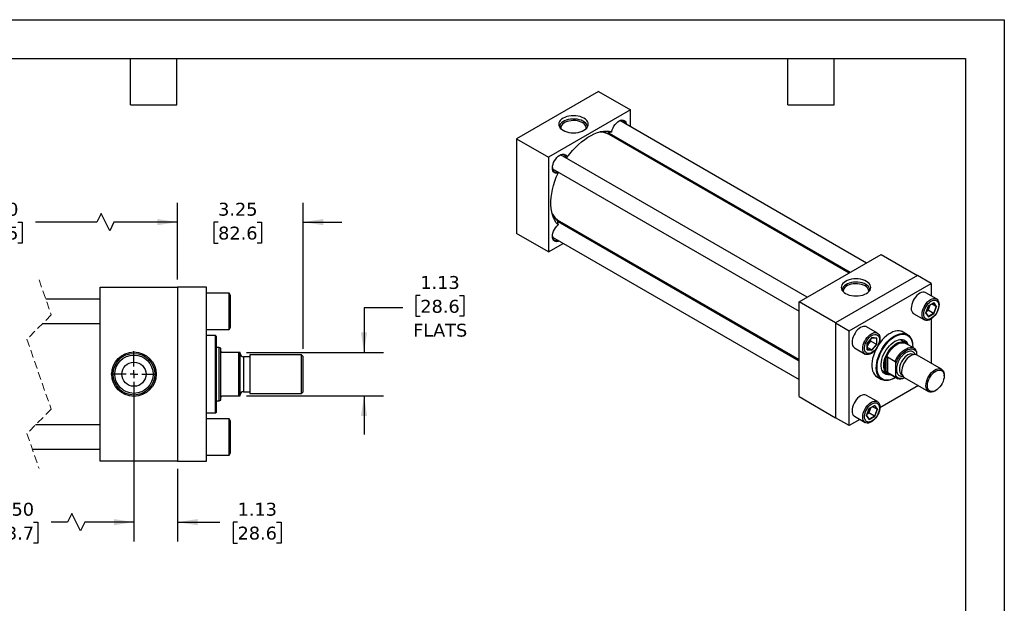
# Model space of a CAD drawing. Header units: inches. Extents: x 0 to 44, y 0 to 34.
# Tile 3 of 3: x 18.5 to 44, y 18.9 to 34. Entities that reach past the tile are written whole.
import ezdxf

# ---------------------------------------------------------------- set-up
doc = ezdxf.new("R2010")
doc.units = ezdxf.units.IN
doc.header["$LTSCALE"] = 4
doc.header["$MEASUREMENT"] = 0
for name, pattern in [('SLD-Center', [0.75, 0.6, -0.05, 0.05, -0.05]), ('SLD-Dashed', [0.075, 0.05, -0.025]), ('SLD-Solid', [0])]:
    doc.linetypes.add(name, pattern=pattern)
doc.layers.add('CENTER', color=40, linetype='SLD-Center')
doc.layers.add('DIMENSIONS', color=140, linetype='SLD-Solid', lineweight=25)
doc.layers.add('TEXT', color=140, linetype='SLD-Solid', lineweight=25)
doc.styles.add('SLDTEXTSTYLE0', font='VERDANA.TTF')
doc.dimstyles.new('SLDDIMSTYLE1', dxfattribs={"dimtxt": 0.339844, "dimasz": 0.52, "dimexe": 0, "dimexo": 0.0625, "dimgap": 0.084961, "dimtad": 0, "dimtih": 1, "dimtoh": 1, "dimrnd": 1e-09, "dimzin": 12, "dimdsep": 46, "dimtxsty": 'SLDTEXTSTYLE0', "dimsah": 1, "dimcen": 0.09, "dimadec": 0, "dimazin": 3, "dimtfac": 1, "dimtmove": 0, "dimatfit": 0, "dimfxl": 0, "dimfrac": 2, "dimtolj": 1, "dimtzin": 12, "dimarcsym": 0})
doc.dimstyles.new('SLDDIMSTYLE3', dxfattribs={"dimtxt": 0.339844, "dimasz": 0.52, "dimexe": 0, "dimexo": 0.0625, "dimgap": 0.084961, "dimtad": 0, "dimtih": 1, "dimtoh": 1, "dimrnd": 1e-09, "dimzin": 4, "dimdsep": 46, "dimtxsty": 'SLDTEXTSTYLE0', "dimsah": 1, "dimcen": 0.09, "dimadec": 0, "dimazin": 1, "dimtfac": 1, "dimtofl": 0, "dimtmove": 0, "dimatfit": 3, "dimfxl": 0, "dimfrac": 2, "dimtolj": 1, "dimtzin": 12, "dimarcsym": 0})

# ---------------------------------------------------------------- blocks, each defined once
blk = doc.blocks.new('_D_12')
at = {"layer": 'DIMENSIONS'}
for p, q in [((14.81, 24.635), (14.81, 20.51)), ((21.492, 24.04), (21.492, 20.51)), ((19.888, 21.232), (19.777, 21.01)), ((20.111, 20.788), (19.888, 21.232)), ((14.81, 21.01), (17.139, 21.01)), ((17.599, 21.01), (17.485, 21.01)), ((17.485, 21.01), (17.485, 20.47)), ((18.892, 21.01), (19.006, 21.01)), ((19.006, 21.01), (19.006, 20.47)), ((19.777, 21.01), (19.353, 21.01)), ((20.222, 21.01), (20.111, 20.788)), ((21.492, 21.01), (20.222, 21.01)), ((17.485, 20.47), (17.599, 20.47)), ((19.006, 20.47), (18.892, 20.47))]:
    blk.add_line(p, q, dxfattribs=at)
for points in [[(14.81, 21.01), (15.33, 20.93), (15.33, 21.09)], [(21.492, 21.01), (20.972, 21.09), (20.972, 20.93)]]:
    blk.add_solid(points, dxfattribs=at)
at = {"layer": 'DIMENSIONS', "char_height": 0.3333, "attachment_point": 1, "style": 'SLDTEXTSTYLE0'}
for s, insert in [('15.50', (17.599, 21.51)), ('393.7', (17.599, 20.893))]:
    blk.add_mtext(s, dxfattribs=dict(at, insert=insert))
blk = doc.blocks.new('_D_13')
at = {"layer": 'DIMENSIONS'}
for p, q in [((21.492, 24.635), (21.492, 20.51)), ((22.617, 22.385), (22.617, 20.51)), ((21.492, 21.01), (20.492, 21.01)), ((22.617, 21.01), (23.711, 21.01)), ((24.172, 21.01), (24.058, 21.01)), ((24.058, 21.01), (24.058, 20.47)), ((25.182, 21.01), (25.296, 21.01)), ((25.296, 21.01), (25.296, 20.47)), ((24.058, 20.47), (24.172, 20.47)), ((25.296, 20.47), (25.182, 20.47))]:
    blk.add_line(p, q, dxfattribs=at)
for points in [[(21.492, 21.01), (20.972, 21.09), (20.972, 20.93)], [(22.617, 21.01), (23.137, 20.93), (23.137, 21.09)]]:
    blk.add_solid(points, dxfattribs=at)
at = {"layer": 'DIMENSIONS', "char_height": 0.3333, "attachment_point": 1, "style": 'SLDTEXTSTYLE0'}
for s, insert in [('1.13', (24.172, 21.51)), ('28.6', (24.172, 20.893))]:
    blk.add_mtext(s, dxfattribs=dict(at, insert=insert))
blk = doc.blocks.new('_D_14')
at = {"layer": 'DIMENSIONS'}
for p, q in [((22.617, 27.285), (22.617, 29.267)), ((25.867, 25.495), (25.867, 29.267)), ((22.617, 28.767), (21.617, 28.767)), ((23.669, 28.767), (23.554, 28.767)), ((23.554, 28.767), (23.554, 28.227)), ((24.678, 28.767), (24.793, 28.767)), ((24.793, 28.767), (24.793, 28.227)), ((25.867, 28.767), (26.867, 28.767)), ((23.554, 28.227), (23.669, 28.227)), ((24.793, 28.227), (24.678, 28.227))]:
    blk.add_line(p, q, dxfattribs=at)
for points in [[(22.617, 28.767), (22.097, 28.847), (22.097, 28.687)], [(25.867, 28.767), (26.387, 28.687), (26.387, 28.847)]]:
    blk.add_solid(points, dxfattribs=at)
at = {"layer": 'DIMENSIONS', "char_height": 0.3333, "attachment_point": 1, "style": 'SLDTEXTSTYLE0'}
for s, insert in [('3.25', (23.669, 29.267)), ('82.6', (23.669, 28.65))]:
    blk.add_mtext(s, dxfattribs=dict(at, insert=insert))
blk = doc.blocks.new('_D_15')
at = {"layer": 'DIMENSIONS'}
for p, q in [((13.935, 27.285), (13.935, 29.267)), ((22.617, 27.285), (22.617, 29.267)), ((20.641, 28.989), (20.53, 28.767)), ((20.864, 28.545), (20.641, 28.989)), ((13.935, 28.767), (16.735, 28.767)), ((17.195, 28.767), (17.081, 28.767)), ((17.081, 28.767), (17.081, 28.227)), ((18.488, 28.767), (18.602, 28.767)), ((18.602, 28.767), (18.602, 28.227)), ((20.53, 28.767), (18.948, 28.767)), ((20.975, 28.767), (20.864, 28.545)), ((22.617, 28.767), (20.975, 28.767)), ((17.081, 28.227), (17.195, 28.227)), ((18.602, 28.227), (18.488, 28.227))]:
    blk.add_line(p, q, dxfattribs=at)
for points in [[(13.935, 28.767), (14.455, 28.687), (14.455, 28.847)], [(22.617, 28.767), (22.097, 28.847), (22.097, 28.687)]]:
    blk.add_solid(points, dxfattribs=at)
at = {"layer": 'DIMENSIONS', "char_height": 0.3333, "attachment_point": 1, "style": 'SLDTEXTSTYLE0'}
for s, insert in [('17.50', (17.195, 29.267)), ('444.5', (17.195, 28.65))]:
    blk.add_mtext(s, dxfattribs=dict(at, insert=insert))
blk = doc.blocks.new('_D_16')
at = {"layer": 'DIMENSIONS'}
for p, q in [((28.898, 26.873), (28.784, 26.873)), ((28.784, 26.873), (28.784, 26.333)), ((29.908, 26.873), (30.022, 26.873)), ((30.022, 26.873), (30.022, 26.333)), ((28.442, 26.555), (27.442, 26.555)), ((27.442, 26.555), (27.442, 25.397)), ((28.784, 26.333), (28.898, 26.333)), ((30.022, 26.333), (29.908, 26.333)), ((24.402, 25.397), (27.942, 25.397)), ((24.402, 24.272), (27.942, 24.272)), ((27.442, 24.272), (27.442, 23.272))]:
    blk.add_line(p, q, dxfattribs=at)
for points in [[(27.442, 25.397), (27.522, 25.917), (27.362, 25.917)], [(27.442, 24.272), (27.362, 23.752), (27.522, 23.752)]]:
    blk.add_solid(points, dxfattribs=at)
at = {"layer": 'DIMENSIONS', "char_height": 0.3333, "attachment_point": 1, "style": 'SLDTEXTSTYLE0'}
for s, insert in [('1.13', (28.898, 27.373)), ('28.6', (28.898, 26.757)), ('FLATS', (28.711, 26.14))]:
    blk.add_mtext(s, dxfattribs=dict(at, insert=insert))
blk = doc.blocks.new('SW_CENTERMARKSYMBOL_5')
at = {"layer": 'CENTER', "color": 0}
for p, q in [((0, 0.2), (0, 0.595)), ((-0.2, 0), (-0.595, 0)), ((0, 0), (-0.1, 0)), ((0, 0), (0, 0.1)), ((0, 0), (0, -0.1)), ((0, 0), (0.1, 0)), ((0.2, 0), (0.595, 0)), ((0, -0.2), (0, -0.595))]:
    blk.add_line(p, q, dxfattribs=at)

msp = doc.modelspace()

# ---------------------------------------------------------------- linework, layer by layer
at = {"color": 7, "linetype": 'SLD-Solid'}
for p, q in [((0, 34), (44, 34)), ((44, 34), (44, 0))]:
    msp.add_line(p, q, dxfattribs=at)
for p, q in [((33.507, 32.147), (31.386, 30.923)), ((33.507, 32.147), (34.332, 31.671)), ((34.332, 31.671), (32.211, 30.447)), ((34.332, 31.231), (34.332, 31.671)), ((40.433, 27.709), (34.058, 31.39)), ((34.068, 31.393), (34.071, 31.382)), ((33.785, 31.066), (40.016, 27.469)), ((31.386, 30.923), (32.211, 30.447)), ((31.386, 30.923), (31.386, 28.473)), ((33.755, 31.045), (33.743, 31.063)), ((39.984, 27.45), (33.784, 31.029)), ((33.869, 30.981), (33.834, 31.01)), ((34.332, 30.713), (34.332, 30.75)), ((32.211, 30.447), (32.211, 27.997)), ((38.901, 26.825), (32.526, 30.505)), ((32.536, 30.508), (32.539, 30.498)), ((32.671, 30.421), (32.691, 30.437)), ((32.317, 30.144), (38.692, 26.464)), ((32.33, 30.137), (32.32, 30.134)), ((32.463, 30.06), (32.46, 30.035)), ((32.444, 28.811), (32.465, 28.81)), ((32.493, 28.792), (38.692, 25.213)), ((38.692, 25.176), (32.461, 28.773)), ((32.535, 28.759), (32.577, 28.743)), ((32.58, 28.705), (32.535, 28.759)), ((32.211, 27.997), (31.386, 28.473)), ((32.317, 28.375), (38.692, 24.695)), ((32.33, 28.368), (32.32, 28.365)), ((33.008, 28.457), (33.04, 28.476)), ((32.211, 27.997), (32.592, 28.217)), ((38.692, 26.705), (40.814, 27.929)), ((40.814, 27.929), (41.756, 27.385)), ((41.756, 27.385), (39.635, 26.161)), ((42.11, 27.181), (41.756, 27.385)), ((20.617, 22.585), (20.617, 27.085)), ((20.617, 27.085), (22.617, 27.085)), ((22.617, 27.085), (22.617, 22.585)), ((23.367, 27.085), (22.617, 27.085)), ((23.367, 22.585), (23.367, 27.085)), ((39.989, 25.956), (42.11, 27.181)), ((42.11, 27.181), (42.11, 26.862)), ((20.617, 26.772), (19.211, 26.772)), ((23.957, 26.929), (23.367, 26.929)), ((23.992, 26.869), (23.957, 26.929)), ((23.957, 25.991), (23.957, 26.929)), ((23.992, 26.051), (23.992, 26.869)), ((42.25, 26.781), (41.972, 26.942)), ((38.692, 24.255), (38.692, 26.705)), ((39.635, 26.161), (38.692, 26.705)), ((42.039, 26.601), (41.968, 26.419)), ((41.971, 26.421), (42.04, 26.6)), ((41.986, 26.46), (42.033, 26.487)), ((42.033, 26.487), (42.067, 26.575)), ((42.173, 26.407), (42.033, 26.487)), ((42.181, 26.683), (42.039, 26.601)), ((42.04, 26.599), (42.177, 26.679)), ((42.067, 26.575), (42.087, 26.627)), ((42.241, 26.582), (42.125, 26.649)), ((42.241, 26.582), (42.173, 26.407)), ((42.174, 26.677), (42.241, 26.582)), ((42.251, 26.582), (42.181, 26.683)), ((42.181, 26.4), (42.251, 26.582)), ((41.659, 26.4), (41.937, 26.239)), ((41.968, 26.419), (42.039, 26.318)), ((42.039, 26.327), (41.971, 26.423)), ((42.173, 26.407), (42.038, 26.328)), ((42.039, 26.318), (42.181, 26.4)), ((42.11, 26.265), (42.11, 25.117)), ((19.131, 26.147), (20.617, 26.147)), ((23.367, 25.991), (23.957, 25.991)), ((23.957, 25.991), (23.992, 26.051)), ((39.635, 26.161), (39.635, 23.711)), ((39.635, 26.161), (39.989, 25.956)), ((40.718, 25.896), (40.44, 26.057)), ((23.604, 25.834), (23.367, 25.834)), ((23.624, 25.814), (23.604, 25.834)), ((23.604, 23.835), (23.604, 25.834)), ((23.624, 24.835), (23.624, 25.814)), ((39.989, 23.507), (39.989, 25.956)), ((40.578, 25.78), (40.455, 25.627)), ((40.457, 25.627), (40.577, 25.776)), ((40.551, 25.689), (40.551, 25.744)), ((40.576, 25.775), (40.693, 25.765)), ((40.7, 25.769), (40.578, 25.78)), ((40.691, 25.765), (40.691, 25.608)), ((40.7, 25.605), (40.7, 25.769)), ((41.435, 25.651), (41.296, 25.731)), ((41.494, 25.857), (41.34, 25.945)), ((23.698, 25.522), (23.624, 25.522)), ((23.742, 25.506), (23.698, 25.522)), ((23.698, 24.147), (23.698, 25.522)), ((23.742, 25.429), (23.742, 25.506)), ((40.127, 25.516), (40.405, 25.355)), ((40.455, 25.627), (40.455, 25.464)), ((40.455, 25.464), (40.578, 25.453)), ((40.457, 25.469), (40.457, 25.628)), ((40.457, 25.573), (40.492, 25.616)), ((40.573, 25.462), (40.457, 25.529)), ((40.573, 25.462), (40.457, 25.472)), ((40.492, 25.616), (40.551, 25.689)), ((40.551, 25.689), (40.691, 25.608)), ((40.691, 25.608), (40.573, 25.462)), ((40.578, 25.453), (40.7, 25.605)), ((41.667, 25.504), (41.45, 25.63)), ((41.632, 25.541), (41.632, 25.551)), ((23.742, 24.241), (23.742, 25.429)), ((24.202, 25.397), (23.773, 25.397)), ((24.202, 24.272), (24.202, 25.397)), ((24.242, 25.397), (24.202, 25.397)), ((24.242, 24.272), (24.242, 25.397)), ((24.492, 25.286), (24.322, 25.286)), ((24.322, 25.286), (24.322, 24.383)), ((25.827, 25.335), (24.492, 25.335)), ((24.492, 25.335), (24.492, 24.335)), ((25.867, 25.295), (25.827, 25.335)), ((25.827, 24.335), (25.827, 25.335)), ((25.867, 24.375), (25.867, 25.295)), ((40.946, 24.909), (40.946, 25.251)), ((40.976, 25.28), (41.178, 25.163)), ((40.976, 25.28), (40.976, 24.881)), ((41.659, 25.34), (41.65, 25.345)), ((41.727, 25.415), (41.727, 25.335)), ((42.376, 24.963), (41.746, 25.326)), ((41.197, 24.796), (41.197, 25.109)), ((23.624, 23.855), (23.624, 24.835)), ((40.674, 24.791), (40.828, 24.702)), ((40.837, 24.937), (40.976, 24.857)), ((41.178, 24.764), (40.976, 24.881)), ((41.002, 24.854), (41.219, 24.729)), ((41.161, 24.735), (41.171, 24.741)), ((41.349, 24.823), (41.358, 24.818)), ((41.413, 24.749), (42.042, 24.386)), ((42.445, 24.789), (42.445, 24.81)), ((41.777, 24.539), (40.782, 23.965)), ((23.742, 24.163), (23.742, 24.241)), ((23.773, 24.272), (24.202, 24.272)), ((24.202, 24.272), (24.242, 24.272)), ((24.322, 24.383), (24.492, 24.383)), ((24.492, 24.335), (25.827, 24.335)), ((25.827, 24.335), (25.867, 24.375)), ((38.692, 24.255), (39.635, 23.711)), ((40.718, 24.127), (40.44, 24.288)), ((42.209, 24.402), (42.228, 24.413)), ((23.624, 24.147), (23.698, 24.147)), ((23.698, 24.147), (23.742, 24.163)), ((40.507, 23.948), (40.436, 23.765)), ((40.439, 23.768), (40.508, 23.946)), ((40.649, 24.029), (40.507, 23.948)), ((40.508, 23.946), (40.645, 24.025)), ((40.535, 23.921), (40.555, 23.973)), ((40.709, 23.928), (40.593, 23.995)), ((40.642, 24.024), (40.709, 23.928)), ((40.719, 23.929), (40.649, 24.029)), ((23.367, 23.835), (23.604, 23.835)), ((23.604, 23.835), (23.624, 23.855)), ((39.989, 23.507), (39.635, 23.711)), ((40.127, 23.746), (40.405, 23.586)), ((40.436, 23.765), (40.507, 23.665)), ((40.507, 23.673), (40.439, 23.769)), ((40.454, 23.806), (40.501, 23.834)), ((40.501, 23.834), (40.535, 23.921)), ((40.641, 23.753), (40.501, 23.834)), ((40.641, 23.753), (40.505, 23.675)), ((40.507, 23.665), (40.649, 23.746)), ((40.709, 23.928), (40.641, 23.753)), ((40.649, 23.746), (40.719, 23.929)), ((20.617, 23.522), (18.943, 23.522)), ((23.957, 23.679), (23.367, 23.679)), ((23.992, 23.619), (23.957, 23.679)), ((23.957, 22.741), (23.957, 23.679)), ((23.992, 23.21), (23.992, 23.619)), ((40.265, 23.666), (39.989, 23.507)), ((23.992, 22.801), (23.992, 23.21)), ((18.863, 22.897), (20.617, 22.897)), ((23.367, 22.741), (23.957, 22.741)), ((23.957, 22.741), (23.992, 22.801)), ((22.617, 22.585), (20.617, 22.585)), ((22.617, 22.585), (23.367, 22.585))]:
    msp.add_line(p, q)
at = {"color": 7, "linetype": 'SLD-Dashed', "lineweight": 18}
for p, q in [((19.037, 27.272), (19.352, 26.369)), ((19.352, 26.369), (18.722, 25.739)), ((18.722, 25.739), (19.352, 23.931)), ((19.352, 23.931), (18.722, 23.301)), ((18.722, 23.301), (19.037, 22.397))]:
    msp.add_line(p, q, dxfattribs=at)
at = {"flags": 128}
for points in [[(33.129, 31.141), (33.168, 31.167), (33.2, 31.197), (33.223, 31.229), (33.237, 31.262), (33.241, 31.297), (33.237, 31.332), (33.223, 31.365), (33.2, 31.397), (33.168, 31.427), (33.129, 31.453), (33.084, 31.476), (33.032, 31.494), (32.977, 31.507), (32.919, 31.515), (32.859, 31.518), (32.799, 31.515), (32.741, 31.507), (32.685, 31.494), (32.634, 31.476), (32.588, 31.453), (32.549, 31.427), (32.518, 31.397), (32.495, 31.365), (32.481, 31.332), (32.476, 31.297), (32.481, 31.262), (32.495, 31.229), (32.518, 31.197), (32.549, 31.167), (32.588, 31.141), (32.634, 31.118), (32.685, 31.1), (32.741, 31.087), (32.799, 31.079), (32.859, 31.076), (32.919, 31.079), (32.977, 31.087), (33.032, 31.1), (33.084, 31.118), (33.129, 31.141)], [(33.218, 31.221), (33.218, 31.23), (33.212, 31.264), (33.197, 31.296), (33.174, 31.326), (33.142, 31.354), (33.102, 31.379), (33.057, 31.399), (33.006, 31.415), (32.952, 31.427), (32.895, 31.433), (32.837, 31.433), (32.78, 31.429), (32.725, 31.419), (32.673, 31.404), (32.626, 31.384), (32.585, 31.361), (32.551, 31.334), (32.525, 31.304), (32.508, 31.272), (32.5, 31.239), (32.499, 31.221)], [(33.187, 31.184), (33.188, 31.214), (33.18, 31.246), (33.162, 31.277), (33.136, 31.306), (33.102, 31.331), (33.061, 31.353), (33.014, 31.37), (32.962, 31.383), (32.908, 31.391), (32.852, 31.393), (32.796, 31.389), (32.742, 31.38), (32.692, 31.367), (32.646, 31.348), (32.606, 31.325), (32.574, 31.299), (32.55, 31.269), (32.535, 31.238), (32.529, 31.206), (32.53, 31.184)], [(33.851, 31.106), (33.863, 31.153), (33.882, 31.201), (33.906, 31.247), (33.935, 31.289), (33.968, 31.327), (34.004, 31.359), (34.04, 31.384), (34.077, 31.4), (34.112, 31.408), (34.144, 31.406), (34.173, 31.395), (34.196, 31.376), (34.214, 31.349), (34.225, 31.315), (34.228, 31.291)], [(34.196, 31.31), (34.186, 31.341), (34.17, 31.367), (34.148, 31.386), (34.12, 31.396), (34.089, 31.397), (34.055, 31.389), (34.03, 31.378)], [(32.691, 30.437), (32.76, 30.529), (32.833, 30.616), (32.908, 30.698), (32.986, 30.774), (33.066, 30.843), (33.148, 30.906), (33.23, 30.961), (33.312, 31.009), (33.395, 31.049), (33.476, 31.08), (33.556, 31.103), (33.634, 31.117), (33.71, 31.122), (33.782, 31.119), (33.851, 31.106)], [(33.771, 31.076), (33.782, 31.068), (33.785, 31.066)], [(33.752, 31.046), (33.75, 31.049), (33.743, 31.062)], [(33.862, 31.021), (33.834, 31.015), (33.808, 31.016)], [(33.834, 31.01), (33.819, 31.009), (33.819, 31.009)], [(34.177, 30.84), (34.201, 30.79), (34.201, 30.789)], [(32.46, 30.035), (32.425, 30.029), (32.393, 30.032), (32.365, 30.045), (32.343, 30.065), (32.327, 30.094), (32.317, 30.129), (32.314, 30.17), (32.318, 30.214), (32.329, 30.261), (32.346, 30.308), (32.37, 30.355), (32.398, 30.398), (32.43, 30.437), (32.466, 30.47), (32.502, 30.496), (32.539, 30.514), (32.574, 30.523), (32.607, 30.523), (32.636, 30.513), (32.66, 30.496), (32.679, 30.47), (32.691, 30.437)], [(32.664, 30.426), (32.656, 30.451), (32.641, 30.479), (32.619, 30.499), (32.593, 30.511), (32.562, 30.513), (32.528, 30.506), (32.498, 30.493)], [(32.314, 30.175), (32.318, 30.142), (32.329, 30.109), (32.346, 30.084), (32.369, 30.066), (32.398, 30.058), (32.429, 30.058), (32.455, 30.065)], [(32.46, 28.696), (32.414, 28.749), (32.375, 28.81), (32.342, 28.879), (32.315, 28.953), (32.295, 29.034), (32.281, 29.12), (32.274, 29.211), (32.274, 29.306), (32.281, 29.405), (32.295, 29.507), (32.315, 29.611), (32.342, 29.717), (32.375, 29.823), (32.414, 29.93), (32.46, 30.035)], [(32.443, 28.812), (32.458, 28.812), (32.462, 28.812)], [(32.446, 28.78), (32.452, 28.778), (32.461, 28.773)], [(32.516, 28.778), (32.53, 28.756), (32.539, 28.729)], [(32.488, 28.277), (32.466, 28.268), (32.43, 28.261), (32.398, 28.262), (32.37, 28.273), (32.346, 28.292), (32.329, 28.319), (32.318, 28.353), (32.314, 28.393), (32.317, 28.437), (32.327, 28.484), (32.343, 28.531), (32.365, 28.578), (32.393, 28.622), (32.425, 28.662), (32.46, 28.696)], [(32.527, 28.772), (32.527, 28.772), (32.535, 28.759)], [(32.909, 28.552), (32.908, 28.551), (32.854, 28.547)], [(32.314, 28.405), (32.317, 28.378), (32.327, 28.345), (32.343, 28.318), (32.365, 28.299), (32.393, 28.289), (32.424, 28.288), (32.455, 28.295)], [(40.436, 27.235), (40.39, 27.258), (40.339, 27.276), (40.284, 27.289), (40.225, 27.297), (40.165, 27.3), (40.106, 27.297), (40.047, 27.289), (39.992, 27.276), (39.94, 27.258), (39.895, 27.235), (39.856, 27.209), (39.824, 27.179), (39.801, 27.147), (39.787, 27.114), (39.783, 27.079), (39.787, 27.044), (39.801, 27.011), (39.824, 26.979), (39.856, 26.949), (39.895, 26.923), (39.94, 26.9), (39.992, 26.882), (40.047, 26.869), (40.106, 26.861), (40.165, 26.858), (40.225, 26.861), (40.284, 26.869), (40.339, 26.882), (40.39, 26.9), (40.436, 26.923), (40.475, 26.949), (40.506, 26.979), (40.529, 27.011), (40.543, 27.044), (40.548, 27.079), (40.543, 27.114), (40.529, 27.147), (40.506, 27.179), (40.475, 27.209), (40.436, 27.235)], [(40.42, 27.155), (40.376, 27.177), (40.326, 27.194), (40.272, 27.206), (40.216, 27.214), (40.158, 27.216), (40.101, 27.212), (40.045, 27.204), (39.992, 27.19), (39.944, 27.172), (39.901, 27.149), (39.866, 27.123), (39.838, 27.093), (39.818, 27.062), (39.808, 27.029), (39.806, 27.003)], [(40.399, 27.119), (40.356, 27.14), (40.308, 27.156), (40.255, 27.167), (40.2, 27.174), (40.144, 27.174), (40.089, 27.17), (40.036, 27.159), (39.986, 27.144), (39.942, 27.124), (39.904, 27.101), (39.874, 27.074), (39.852, 27.044), (39.839, 27.012), (39.835, 26.98), (39.837, 26.966)], [(40.494, 26.966), (40.495, 26.972), (40.494, 27.004), (40.483, 27.036), (40.463, 27.066), (40.435, 27.094), (40.399, 27.119)], [(40.525, 27.003), (40.525, 27.004), (40.521, 27.037), (40.509, 27.07), (40.487, 27.101), (40.457, 27.13), (40.42, 27.155)], [(41.972, 26.942), (41.957, 26.948), (41.926, 26.956), (41.891, 26.954), (41.854, 26.944), (41.815, 26.926), (41.777, 26.9), (41.74, 26.867), (41.705, 26.828), (41.673, 26.784), (41.646, 26.737), (41.624, 26.688), (41.608, 26.638), (41.598, 26.589), (41.594, 26.543)], [(41.873, 26.382), (41.876, 26.429), (41.886, 26.477), (41.902, 26.527), (41.924, 26.576), (41.952, 26.624), (41.983, 26.667), (42.018, 26.706), (42.055, 26.739), (42.094, 26.765), (42.132, 26.784), (42.169, 26.794), (42.204, 26.795), (42.236, 26.788), (42.263, 26.772), (42.285, 26.748), (42.301, 26.717), (42.311, 26.68), (42.315, 26.638), (42.311, 26.591), (42.301, 26.543), (42.285, 26.493), (42.263, 26.444), (42.236, 26.397), (42.204, 26.353), (42.169, 26.314), (42.132, 26.281), (42.094, 26.255), (42.055, 26.236), (42.018, 26.227), (41.983, 26.225), (41.952, 26.232), (41.924, 26.248), (41.902, 26.272), (41.886, 26.303), (41.876, 26.34), (41.873, 26.382)], [(42.303, 26.612), (42.299, 26.569), (42.29, 26.524), (42.274, 26.478), (42.252, 26.433), (42.226, 26.39), (42.196, 26.351), (42.163, 26.317), (42.128, 26.289), (42.092, 26.269), (42.057, 26.256), (42.024, 26.252), (41.994, 26.256), (41.967, 26.268), (41.946, 26.289), (41.93, 26.316), (41.92, 26.35), (41.917, 26.389), (41.92, 26.432), (41.93, 26.477), (41.946, 26.523), (41.967, 26.568), (41.994, 26.611), (42.024, 26.65), (42.057, 26.684), (42.092, 26.712), (42.128, 26.733), (42.163, 26.745), (42.196, 26.75), (42.226, 26.745), (42.252, 26.733), (42.274, 26.712), (42.29, 26.685), (42.299, 26.651), (42.303, 26.612)], [(40.44, 26.057), (40.425, 26.064), (40.394, 26.071), (40.359, 26.07), (40.322, 26.06), (40.283, 26.042), (40.245, 26.016), (40.208, 25.983), (40.173, 25.944), (40.141, 25.9), (40.114, 25.853), (40.092, 25.803), (40.076, 25.754), (40.066, 25.705), (40.062, 25.659), (40.066, 25.616), (40.076, 25.579), (40.092, 25.548), (40.114, 25.524), (40.127, 25.516)], [(40.562, 25.37), (40.523, 25.352), (40.486, 25.342), (40.451, 25.341), (40.419, 25.348), (40.392, 25.364), (40.37, 25.387), (40.354, 25.418), (40.344, 25.456), (40.34, 25.498), (40.344, 25.544), (40.354, 25.593), (40.37, 25.643), (40.392, 25.692), (40.419, 25.739), (40.451, 25.783), (40.486, 25.822), (40.523, 25.855), (40.562, 25.881), (40.6, 25.899), (40.637, 25.909), (40.672, 25.911), (40.704, 25.903), (40.731, 25.888), (40.753, 25.864), (40.769, 25.833), (40.779, 25.796), (40.783, 25.753), (40.779, 25.707), (40.769, 25.658), (40.753, 25.609), (40.731, 25.559), (40.704, 25.512), (40.672, 25.468), (40.637, 25.429), (40.6, 25.396), (40.562, 25.37)], [(40.578, 25.839), (40.613, 25.856), (40.648, 25.864), (40.679, 25.864), (40.708, 25.856), (40.732, 25.839), (40.75, 25.815), (40.763, 25.784), (40.77, 25.748), (40.77, 25.706), (40.763, 25.662), (40.75, 25.617), (40.732, 25.571), (40.708, 25.527), (40.679, 25.485), (40.648, 25.449), (40.613, 25.418), (40.578, 25.394), (40.542, 25.377), (40.508, 25.368), (40.476, 25.368), (40.448, 25.377), (40.424, 25.393), (40.405, 25.417), (40.392, 25.448), (40.386, 25.485), (40.386, 25.526), (40.392, 25.57), (40.405, 25.616), (40.424, 25.662), (40.448, 25.706), (40.476, 25.747), (40.508, 25.784), (40.542, 25.815), (40.578, 25.839)], [(41.161, 24.735), (41.105, 24.707), (41.05, 24.687), (40.997, 24.675), (40.946, 24.671), (40.898, 24.676), (40.853, 24.69), (40.813, 24.711), (40.778, 24.741), (40.748, 24.779), (40.724, 24.823), (40.707, 24.874), (40.695, 24.93), (40.69, 24.991), (40.692, 25.057), (40.7, 25.125), (40.715, 25.196), (40.736, 25.268), (40.763, 25.34), (40.795, 25.411), (40.833, 25.48), (40.875, 25.547), (40.921, 25.61), (40.971, 25.668), (41.023, 25.72), (41.078, 25.767), (41.133, 25.806), (41.189, 25.839), (41.244, 25.863), (41.299, 25.879), (41.351, 25.887), (41.401, 25.886), (41.447, 25.877), (41.489, 25.859), (41.527, 25.833), (41.559, 25.8), (41.586, 25.759), (41.607, 25.711), (41.622, 25.658), (41.63, 25.599), (41.632, 25.551)], [(41.184, 24.749), (41.17, 24.741), (41.115, 24.713), (41.06, 24.692), (41.007, 24.681), (40.956, 24.678), (40.908, 24.684), (40.864, 24.698), (40.825, 24.721), (40.79, 24.752), (40.762, 24.79), (40.739, 24.836), (40.722, 24.888), (40.712, 24.945), (40.709, 25.007), (40.712, 25.074), (40.722, 25.143), (40.739, 25.214), (40.762, 25.286), (40.79, 25.358), (40.825, 25.428), (40.864, 25.496), (40.908, 25.561), (40.956, 25.622), (41.007, 25.678), (41.06, 25.728), (41.115, 25.771), (41.17, 25.807)], [(41.425, 25.897), (41.409, 25.91), (41.37, 25.934), (41.326, 25.949), (41.279, 25.957), (41.228, 25.955), (41.174, 25.945), (41.119, 25.927), (41.063, 25.9), (41.007, 25.866), (40.951, 25.824), (40.897, 25.776), (40.845, 25.721), (40.796, 25.661), (40.75, 25.597), (40.745, 25.59)], [(41.062, 24.82), (41.029, 24.815), (40.986, 24.816), (40.946, 24.826), (40.91, 24.843), (40.88, 24.869), (40.854, 24.902), (40.835, 24.943), (40.822, 24.989), (40.815, 25.041), (40.815, 25.097), (40.822, 25.156), (40.835, 25.218), (40.854, 25.281), (40.88, 25.343), (40.91, 25.404), (40.946, 25.463), (40.986, 25.518), (41.029, 25.569), (41.074, 25.614), (41.122, 25.653), (41.17, 25.685), (41.219, 25.709), (41.266, 25.725), (41.312, 25.733), (41.355, 25.732), (41.395, 25.722), (41.431, 25.705), (41.461, 25.679), (41.486, 25.645), (41.506, 25.605), (41.509, 25.595)], [(41.17, 25.807), (41.226, 25.835), (41.281, 25.855), (41.334, 25.867), (41.385, 25.87), (41.433, 25.864), (41.477, 25.85), (41.516, 25.827), (41.55, 25.796), (41.579, 25.758), (41.602, 25.712), (41.619, 25.66), (41.629, 25.603), (41.632, 25.541), (41.632, 25.524)], [(40.684, 25.484), (40.672, 25.459), (40.64, 25.387), (40.615, 25.314), (40.595, 25.242), (40.582, 25.171), (40.575, 25.103), (40.575, 25.038), (40.582, 24.977), (40.595, 24.922), (40.615, 24.872), (40.64, 24.829), (40.672, 24.793), (40.709, 24.765), (40.75, 24.745), (40.758, 24.742)], [(40.881, 25.067), (40.885, 25.122), (40.895, 25.18), (40.911, 25.239), (40.933, 25.299), (40.961, 25.357), (40.993, 25.414), (41.03, 25.467), (41.071, 25.516), (41.114, 25.56), (41.159, 25.598), (41.205, 25.628), (41.252, 25.651), (41.297, 25.666), (41.34, 25.672), (41.381, 25.67), (41.418, 25.659), (41.45, 25.64), (41.478, 25.613), (41.478, 25.613)], [(40.946, 25.251), (40.971, 25.31), (41, 25.367), (41.034, 25.422), (41.073, 25.473), (41.114, 25.519), (41.158, 25.559), (41.203, 25.593), (41.249, 25.62), (41.294, 25.638), (41.338, 25.648), (41.38, 25.65), (41.418, 25.643), (41.45, 25.63)], [(41.178, 25.163), (41.207, 25.224), (41.242, 25.283), (41.282, 25.338), (41.325, 25.388), (41.371, 25.431), (41.419, 25.467), (41.467, 25.495), (41.515, 25.514), (41.561, 25.524), (41.604, 25.524), (41.644, 25.515), (41.679, 25.497), (41.708, 25.469)], [(41.197, 25.109), (41.221, 25.169), (41.251, 25.227), (41.287, 25.283), (41.327, 25.334), (41.37, 25.38), (41.415, 25.418), (41.462, 25.449), (41.508, 25.472), (41.554, 25.486), (41.597, 25.49), (41.637, 25.485), (41.672, 25.47), (41.703, 25.447), (41.727, 25.415)], [(41.438, 25.649), (41.431, 25.691), (41.43, 25.694)], [(40.946, 24.909), (40.93, 24.941), (40.919, 24.976), (40.912, 25.016), (40.91, 25.059), (40.912, 25.105), (40.919, 25.152), (40.93, 25.201), (40.946, 25.251)], [(41.65, 25.345), (41.647, 25.347), (41.617, 25.357), (41.583, 25.358), (41.547, 25.351), (41.509, 25.335), (41.471, 25.311), (41.434, 25.28), (41.399, 25.242), (41.367, 25.2), (41.339, 25.153), (41.317, 25.105), (41.3, 25.055), (41.29, 25.007), (41.287, 24.961)], [(41.746, 25.326), (41.72, 25.337), (41.686, 25.342), (41.649, 25.338), (41.61, 25.325), (41.57, 25.304), (41.53, 25.275), (41.492, 25.24), (41.456, 25.198), (41.424, 25.152), (41.396, 25.103), (41.374, 25.052), (41.358, 25), (41.347, 24.95), (41.344, 24.902)], [(41.031, 24.838), (41.03, 24.838), (40.993, 24.848), (40.961, 24.867), (40.933, 24.894), (40.911, 24.928), (40.895, 24.969), (40.885, 25.015), (40.881, 25.067)], [(41.973, 24.538), (41.977, 24.586), (41.987, 24.637), (42.003, 24.688), (42.026, 24.74), (42.053, 24.789), (42.085, 24.835), (42.121, 24.876), (42.159, 24.912), (42.199, 24.941), (42.239, 24.962), (42.278, 24.974), (42.315, 24.979), (42.349, 24.974), (42.379, 24.961), (42.404, 24.94), (42.424, 24.91), (42.437, 24.875), (42.444, 24.833), (42.445, 24.81)], [(40.937, 24.839), (40.978, 24.855), (40.98, 24.855)], [(41.426, 24.742), (41.419, 24.738), (41.371, 24.719), (41.325, 24.709), (41.282, 24.709), (41.242, 24.718), (41.207, 24.737), (41.178, 24.764)], [(41.424, 24.743), (41.415, 24.739), (41.37, 24.726), (41.327, 24.721), (41.287, 24.727), (41.251, 24.741), (41.221, 24.765), (41.197, 24.796)], [(42.011, 24.538), (42.014, 24.584), (42.024, 24.632), (42.04, 24.68), (42.062, 24.729), (42.089, 24.775), (42.12, 24.818), (42.154, 24.856), (42.19, 24.888), (42.228, 24.914), (42.266, 24.932), (42.302, 24.942), (42.336, 24.943), (42.367, 24.936), (42.394, 24.92), (42.416, 24.897), (42.432, 24.867), (42.441, 24.83), (42.445, 24.789), (42.441, 24.743), (42.432, 24.696), (42.416, 24.647), (42.394, 24.598), (42.367, 24.552), (42.336, 24.509), (42.302, 24.471), (42.266, 24.439), (42.228, 24.413), (42.19, 24.395), (42.154, 24.385), (42.12, 24.384), (42.089, 24.391), (42.062, 24.407), (42.04, 24.43), (42.024, 24.46), (42.014, 24.497), (42.011, 24.538)], [(42.209, 24.402), (42.199, 24.397), (42.159, 24.38), (42.121, 24.371), (42.085, 24.371), (42.053, 24.38), (42.026, 24.398), (42.003, 24.423), (41.987, 24.455), (41.977, 24.494), (41.973, 24.538)], [(40.44, 24.288), (40.425, 24.295), (40.394, 24.302), (40.359, 24.301), (40.322, 24.291), (40.283, 24.272), (40.245, 24.246), (40.208, 24.213), (40.173, 24.174), (40.141, 24.131), (40.114, 24.083), (40.092, 24.034), (40.076, 23.984), (40.066, 23.936), (40.062, 23.889), (40.066, 23.847), (40.076, 23.81), (40.092, 23.779), (40.114, 23.755), (40.127, 23.746)], [(40.783, 23.984), (40.779, 23.938), (40.769, 23.889), (40.753, 23.839), (40.731, 23.79), (40.704, 23.743), (40.672, 23.699), (40.637, 23.66), (40.6, 23.627), (40.562, 23.601), (40.523, 23.583), (40.486, 23.573), (40.451, 23.572), (40.419, 23.579), (40.392, 23.595), (40.37, 23.618), (40.354, 23.649), (40.344, 23.686), (40.34, 23.729), (40.344, 23.775), (40.354, 23.824), (40.37, 23.874), (40.392, 23.923), (40.419, 23.97), (40.451, 24.014), (40.486, 24.053), (40.523, 24.086), (40.562, 24.112), (40.6, 24.13), (40.637, 24.14), (40.672, 24.141), (40.704, 24.134), (40.731, 24.118), (40.753, 24.095), (40.769, 24.064), (40.779, 24.026), (40.783, 23.984)], [(40.385, 23.736), (40.388, 23.779), (40.398, 23.824), (40.414, 23.87), (40.435, 23.915), (40.462, 23.958), (40.492, 23.997), (40.525, 24.031), (40.56, 24.058), (40.596, 24.079), (40.631, 24.092), (40.664, 24.096), (40.694, 24.092), (40.72, 24.079), (40.742, 24.059), (40.758, 24.031), (40.767, 23.997), (40.771, 23.958), (40.767, 23.916), (40.758, 23.87), (40.742, 23.824), (40.72, 23.779), (40.694, 23.736), (40.664, 23.697), (40.631, 23.663), (40.596, 23.636), (40.56, 23.615), (40.525, 23.602), (40.492, 23.598), (40.462, 23.602), (40.435, 23.615), (40.414, 23.635), (40.398, 23.663), (40.388, 23.697), (40.385, 23.736)]]:
    msp.add_lwpolyline(points, dxfattribs=at)
for radius in [0.574, 0.539, 0.495, 0.313]:
    msp.add_circle((21.492, 24.835), radius)
for centre, radius, start, end in [((33.549, 30.607), 0.483, 60.8873, 95.6611), ((33.553, 30.602), 0.497, 67.627, 91.0399), ((33.829, 31.115), 0.0805, 212.2184, 277.3344), ((32.744, 29.21), 0.487, 204.4838, 238.9786), ((32.747, 29.206), 0.498, 208.9664, 232.3625), ((32.44, 28.709), 0.0823, 23.4729, 88.2671), ((41.746, 26.526), 0.153, 173.4667, 235.2211), ((41.818, 26.669), 0.267, 309.3673, 339.3456), ((41.816, 26.671), 0.267, 310.4786, 349.3507), ((41.846, 26.662), 0.238, 338.493, 350.4743), ((40.283, 25.786), 0.267, 310.6564, 349.5245), ((40.282, 25.787), 0.271, 320.8931, 350.3971), ((41.271, 25.555), 0.21, 18.4238, 51.1461), ((40.306, 25.764), 0.238, 309.5322, 321.5066), ((24.322, 25.366), 0.08, 179.9997, 270.0002), ((41.432, 24.944), 0.147, 173.2971, 235.3908), ((40.976, 25.04), 0.204, 248.3663, 282.0746), ((41.082, 24.991), 0.159, 210.9673, 239.749), ((41.507, 24.883), 0.164, 173.6295, 235.0583), ((24.322, 24.303), 0.08, 89.9998, 180.0003), ((40.283, 24.017), 0.267, 310.4786, 349.3507), ((40.314, 24.009), 0.238, 338.493, 350.4743), ((40.286, 24.016), 0.267, 309.3673, 339.3456)]:
    msp.add_arc(centre, radius, start, end)
for centre, major_axis, ratio, start_param, end_param in [((42.034, 26.604), (0.00535, -0.00459), 0.218443, 0.076768, 0.708711), ((42.176, 26.686), (0.00164, 0.00744), 0.697888, 3.709727, 4.495206), ((42.247, 26.585), (0.00718, 0.00088), 0.565682, 3.786495, 5.357291), ((41.964, 26.422), (0.00718, 0.00088), 0.565682, 5.357291, 5.989234), ((42.034, 26.321), (0.00164, 0.00744), 0.697888, 4.495206, 5.715051), ((42.176, 26.403), (0.00535, -0.00459), 0.218443, 0.708711, 2.279507), ((40.573, 25.782), (-0.00283, 0.00666), 0.565758, 3.435631, 4.067595), ((40.696, 25.771), (0.00562, 0.00514), 0.697875, 3.709669, 4.92971), ((40.451, 25.63), (0.00665, -0.00234), 0.218312, 5.574505, 6.206468), ((40.451, 25.466), (0.00562, 0.00514), 0.697875, 4.92971, 5.715109), ((40.696, 25.608), (0.00665, -0.00234), 0.218312, 4.003708, 5.574505), ((40.573, 25.455), (-0.00283, 0.00666), 0.565758, 4.067595, 5.638391), ((40.502, 23.95), (0.00535, -0.00459), 0.218443, 0.076768, 0.708711), ((40.644, 24.032), (0.00164, 0.00744), 0.697888, 3.709727, 4.495206), ((40.432, 23.768), (0.00718, 0.00088), 0.565682, 5.357291, 5.989234), ((40.644, 23.749), (0.00535, -0.00459), 0.218443, 0.708711, 2.279507), ((40.715, 23.931), (0.00718, 0.00088), 0.565682, 3.786495, 5.357291), ((40.502, 23.667), (0.00164, 0.00744), 0.697888, 4.495206, 5.715051)]:
    msp.add_ellipse(centre, major_axis=major_axis, ratio=ratio, start_param=start_param, end_param=end_param)
for points, knots in [([(33.848, 31.1), (33.836, 31.097), (33.825, 31.095), (33.803, 31.089), (33.793, 31.086), (33.779, 31.082), (33.775, 31.08), (33.766, 31.077), (33.763, 31.076), (33.752, 31.07), (33.746, 31.067), (33.743, 31.062)], [0, 0, 0, 0, 0.25, 0.25, 0.5, 0.5, 0.625, 0.625, 0.75, 0.75, 1, 1, 1, 1]), ([(33.834, 31.01), (33.854, 31.005), (33.877, 31.001), (33.901, 30.998), (33.904, 30.997)], [0, 0, 0, 0, 0.881078, 1, 1, 1, 1]), ([(32.443, 28.812), (32.441, 28.806), (32.441, 28.8), (32.442, 28.784), (32.443, 28.775), (32.447, 28.756), (32.45, 28.746), (32.456, 28.725), (32.46, 28.714), (32.464, 28.702)], [0, 0, 0, 0, 0.25, 0.25, 0.5, 0.5, 0.75, 0.75, 1, 1, 1, 1]), ([(23.773, 25.397), (23.771, 25.398), (23.767, 25.398), (23.761, 25.4), (23.754, 25.404), (23.745, 25.412), (23.742, 25.422), (23.742, 25.428), (23.742, 25.429)], [0, 0, 0, 0, 0.122717, 0.236209, 0.400646, 0.625862, 0.957038, 1, 1, 1, 1]), ([(40.946, 25.251), (40.948, 25.255), (40.949, 25.258), (40.953, 25.265), (40.955, 25.269), (40.96, 25.275), (40.963, 25.277), (40.968, 25.28), (40.969, 25.281), (40.973, 25.281), (40.974, 25.281), (40.976, 25.28)], [0, 0, 0, 0, 0.25, 0.25, 0.5, 0.5, 0.75, 0.75, 0.875, 0.875, 1, 1, 1, 1]), ([(41.698, 25.337), (41.697, 25.34), (41.691, 25.36), (41.672, 25.387), (41.64, 25.415), (41.6, 25.429), (41.555, 25.43), (41.509, 25.419), (41.462, 25.397), (41.415, 25.365), (41.368, 25.322), (41.324, 25.269), (41.283, 25.209), (41.251, 25.144), (41.228, 25.078), (41.214, 25.017), (41.212, 24.979), (41.211, 24.961)], [0, 0, 0, 0, 0.014264, 0.086307, 0.159879, 0.23345, 0.305493, 0.374661, 0.439919, 0.505178, 0.574345, 0.646388, 0.71996, 0.793531, 0.865574, 0.934742, 1, 1, 1, 1]), ([(41.211, 24.961), (41.212, 24.944), (41.214, 24.909), (41.228, 24.863), (41.251, 24.824), (41.283, 24.797), (41.324, 24.783), (41.357, 24.78), (41.376, 24.785), (41.379, 24.786)], [0, 0, 0, 0, 0.148358, 0.305602, 0.469383, 0.63664, 0.803897, 0.967679, 1, 1, 1, 1]), ([(40.976, 24.881), (40.974, 24.881), (40.973, 24.883), (40.969, 24.885), (40.967, 24.886), (40.964, 24.889), (40.963, 24.89), (40.96, 24.893), (40.959, 24.894), (40.955, 24.898), (40.953, 24.9), (40.949, 24.905), (40.948, 24.907), (40.946, 24.909)], [0, 0, 0, 0, 0.125, 0.125, 0.25, 0.25, 0.375, 0.375, 0.5, 0.5, 0.75, 0.75, 1, 1, 1, 1]), ([(23.742, 24.241), (23.743, 24.247), (23.744, 24.254), (23.75, 24.263), (23.756, 24.268), (23.763, 24.271), (23.769, 24.272), (23.772, 24.272), (23.773, 24.272)], [0, 0, 0, 0, 0.322426, 0.477164, 0.661277, 0.794621, 0.922286, 1, 1, 1, 1])]:
    msp.add_open_spline(points, degree=3, knots=knots)
for points in [[(33.848, 31.1), (33.849, 31.102), (33.85, 31.104), (33.851, 31.106)], [(32.464, 28.702), (32.462, 28.7), (32.461, 28.698), (32.46, 28.696)], [(41.727, 25.415), (41.721, 25.433), (41.715, 25.451), (41.708, 25.469)], [(41.178, 25.163), (41.185, 25.145), (41.191, 25.127), (41.197, 25.109)], [(41.178, 24.764), (41.185, 24.774), (41.191, 24.785), (41.197, 24.796)]]:
    msp.add_open_spline(points, degree=3)
at = {"layer": 'TEXT'}
for p, q in [((1, 33), (43, 33)), ((21.4, 31.8), (21.4, 33)), ((22.6, 31.8), (22.6, 33)), ((38.4, 31.8), (38.4, 33)), ((39.6, 31.8), (39.6, 33)), ((43, 33), (43, 1)), ((21.4, 31.8), (22.6, 31.8)), ((38.4, 31.8), (39.6, 31.8))]:
    msp.add_line(p, q, dxfattribs=at)

# ---------------------------------------------------------------- block references
at = {"layer": 'CENTER'}
msp.add_blockref('SW_CENTERMARKSYMBOL_5', (21.492, 24.835), dxfattribs=at)

# ---------------------------------------------------------------- dimensions: what is measured, and where the dimension line sits
at = {"layer": 'DIMENSIONS'}
for base, p1, p2, text, picture, middle in [((13.935, 28.767), (22.617, 27.085), (13.935, 27.085), '17.50', '_D_15', (17.841, 28.767)), ((21.492, 21.01), (14.81, 24.835), (21.492, 24.24), '15.50', '_D_12', (18.246, 21.01))]:
    dim = msp.add_linear_dim(base=base, p1=p1, p2=p2, text=text, dimstyle='SLDDIMSTYLE3', dxfattribs=at)
    dim.commit()
    dim.dimension.update_dxf_attribs({"geometry": picture, "text_midpoint": middle, "dimtype": 160})
for base, p1, p2, picture, middle in [((22.617, 28.767), (25.867, 25.295), (22.617, 27.085), '_D_14', (24.174, 28.767)), ((22.616673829, 21.010147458), (21.491673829, 24.834950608), (22.616673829, 22.584950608), '_D_13', (24.676608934, 21.010147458))]:
    dim = msp.add_linear_dim(base=base, p1=p1, p2=p2, dimstyle='SLDDIMSTYLE1', dxfattribs=at)
    dim.commit()
    dim.dimension.update_dxf_attribs({"geometry": picture, "text_midpoint": middle, "dimtype": 160})
dim = msp.add_linear_dim(base=(27.441726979, 25.397450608), p1=(24.201923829, 24.272450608), p2=(24.201923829, 25.397450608), angle=90, text='<>\\PFLATS', dimstyle='SLDDIMSTYLE1', dxfattribs=at)
dim.commit()
dim.dimension.update_dxf_attribs({"geometry": '_D_16', "text_midpoint": (27.441726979, 26.555481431), "dimtype": 160})

doc.saveas('drawing.dxf')
